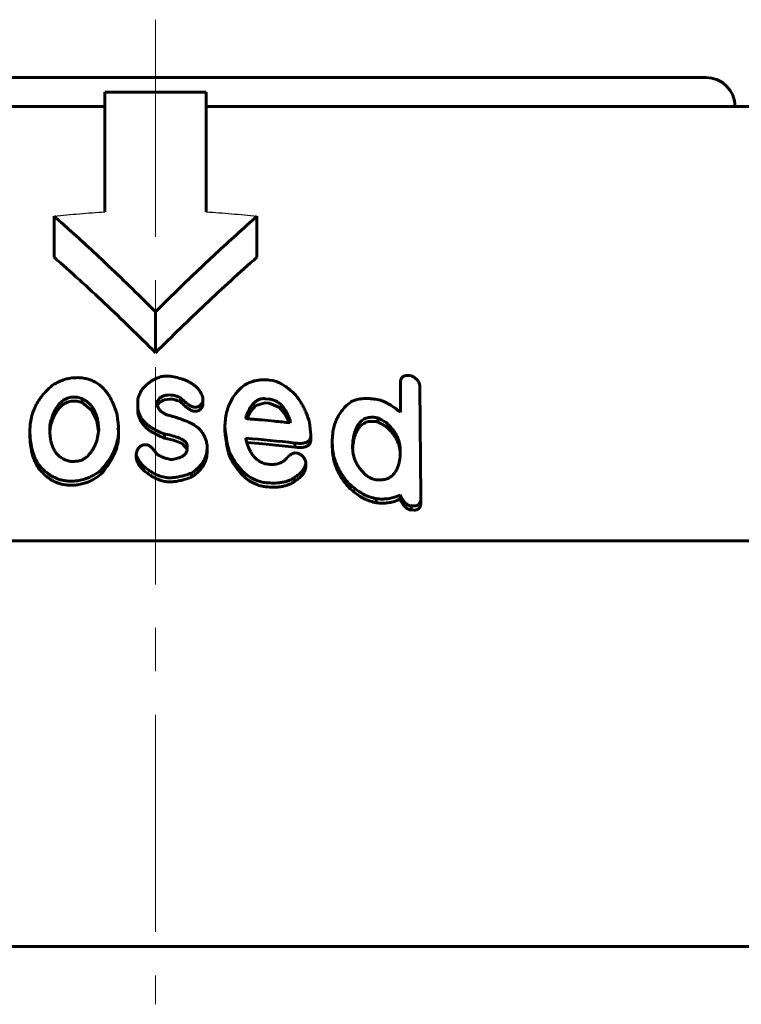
# Model space of a CAD drawing. Header units: millimetres. Extents: x -361 to 731, y -180 to 180.
# Tile 5 of 14: x -5 to 20, y 146 to 180. Entities that reach past the tile are written whole.
import ezdxf

# ---------------------------------------------------------------- set-up
doc = ezdxf.new("R2010")
doc.units = ezdxf.units.MM
for name, pattern in [('K5LT-1', [0]), ('K5LT_AXLED', [12, 7.5, -1.5, 1.5, -1.5]), ('K5LT_BASIC', [0])]:
    doc.linetypes.add(name, pattern=pattern)
doc.layers.add('Системный слой (1)', color=7, linetype='Continuous', true_color=0x6c6c6c)

# ---------------------------------------------------------------- blocks, each defined once
blk = doc.blocks.new('U6')
at = {"layer": 'Системный слой (1)', "color": 150, "linetype": 'K5LT_BASIC', "lineweight": 60, "true_color": 0x0080ff}
for p, q in [((-19, 178), (0, 178)), ((0, 178), (19, 178))]:
    blk.add_line(p, q, dxfattribs=at)
blk = doc.blocks.new('U10')
at = {"layer": 'Системный слой (1)', "color": 150, "linetype": 'K5LT_BASIC', "lineweight": 60, "true_color": 0x0080ff}
for p, q in [((0.064, 166.673), (0.149, 166.794)), ((0.149, 166.794), (0.297, 166.876)), ((0.297, 166.876), (0.485, 166.899))]:
    blk.add_line(p, q, dxfattribs=at)
blk = doc.blocks.new('U13')
at = {"layer": 'Системный слой (1)', "color": 150, "linetype": 'K5LT_BASIC', "lineweight": 60, "true_color": 0x0080ff}
for p, q in [((3.46, 166.68), (3.271, 166.467)), ((3.78, 166.771), (3.46, 166.68)), ((3.271, 166.467), (3.148, 166.227))]:
    blk.add_line(p, q, dxfattribs=at)
blk = doc.blocks.new('U15')
at = {"layer": 'Системный слой (1)', "color": 150, "linetype": 'K5LT_BASIC', "lineweight": 60, "true_color": 0x0080ff}
for p, q in [((0.304, 165.554), (0.625, 165.48)), ((0.625, 165.48), (0.921, 165.363)), ((0.921, 165.363), (1.094, 165.164))]:
    blk.add_line(p, q, dxfattribs=at)
blk = doc.blocks.new('U16')
at = {"layer": 'Системный слой (1)', "color": 150, "linetype": 'K5LT_BASIC', "lineweight": 60, "true_color": 0x0080ff}
for p, q in [((6.803, 165.249), (6.802, 165.192)), ((6.805, 165.305), (6.803, 165.249)), ((6.819, 165.359), (6.805, 165.305))]:
    blk.add_line(p, q, dxfattribs=at)
blk = doc.blocks.new('U18')
at = {"layer": 'Системный слой (1)', "color": 150, "linetype": 'K5LT_BASIC', "lineweight": 60, "true_color": 0x0080ff}
for p, q in [((4.273, 166.609), (3.923, 166.755)), ((4.487, 166.357), (4.273, 166.609)), ((4.62, 166.081), (4.487, 166.357))]:
    blk.add_line(p, q, dxfattribs=at)
blk = doc.blocks.new('U19')
at = {"layer": 'Системный слой (1)', "color": 150, "linetype": 'K5LT_BASIC', "lineweight": 60, "true_color": 0x0080ff}
for p, q in [((-3.625, 165.967), (-3.641, 165.872)), ((-3.598, 166.06), (-3.625, 165.967)), ((-3.641, 165.872), (-3.648, 165.777))]:
    blk.add_line(p, q, dxfattribs=at)
blk = doc.blocks.new('U25')
at = {"layer": 'Системный слой (1)', "color": 150, "linetype": 'K5LT_BASIC', "lineweight": 60, "true_color": 0x0080ff}
for p, q in [((-2.202, 166.502), (-2.537, 166.78)), ((-2.027, 166.151), (-2.202, 166.502)), ((-1.965, 165.778), (-2.027, 166.151))]:
    blk.add_line(p, q, dxfattribs=at)
blk = doc.blocks.new('U26')
at = {"layer": 'Системный слой (1)', "color": 150, "linetype": 'K5LT_BASIC', "lineweight": 60, "true_color": 0x0080ff}
for p, q in [((3.701, 165.355), (3.148, 165.4)), ((4.252, 165.302), (3.701, 165.355)), ((4.803, 165.24), (4.252, 165.302))]:
    blk.add_line(p, q, dxfattribs=at)

msp = doc.modelspace()

# ---------------------------------------------------------------- linework, layer by layer
at = {"layer": 'Системный слой (1)', "color": 30, "linetype": 'K5LT_AXLED', "lineweight": 18, "true_color": 0xff8000}
msp.add_line((0, 180), (0, 146), dxfattribs=at)
at = {"layer": 'Системный слой (1)', "color": 150, "linetype": 'K5LT_BASIC', "lineweight": 60, "true_color": 0x0080ff}
for p, q in [((-1.75, 177.5), (1.75, 177.5)), ((-1.75, 173.363), (-1.75, 177.5)), ((1.75, 177.5), (1.75, 173.363)), ((-24.939, 177), (-1.75, 177)), ((1.75, 177), (24.939, 177)), ((-3.5, 171.797), (-3.5, 173.211)), ((3.5, 171.797), (3.5, 173.211)), ((0, 168.5), (0, 169.914)), ((3.923, 167.558), (4.032, 167.545)), ((8.456, 166.474), (8.456, 167.504)), ((9.121, 167.335), (9.159, 163.511)), ((0.863, 166.803), (0.863, 166.945)), ((-2.537, 166.78), (-2.537, 166.922)), ((-0.614, 166.681), (-0.614, 166.878)), ((-0.614, 166.539), (-0.614, 166.681)), ((0.055, 166.792), (0.055, 166.758)), ((0.055, 166.758), (0.055, 166.758)), ((1.385, 166.621), (1.33, 166.624)), ((1.637, 166.917), (1.637, 166.808)), ((1.637, 166.667), (1.637, 166.808)), ((3.78, 166.912), (3.923, 166.897)), ((3.78, 166.771), (3.923, 166.755)), ((1.385, 166.48), (1.33, 166.482)), ((3.115, 166.244), (3.132, 166.331)), ((3.132, 166.234), (3.132, 166.331)), ((8.439, 166.442), (8.456, 166.474)), ((-3.598, 166.06), (-3.598, 166.202)), ((-1.275, 165.821), (-1.275, 165.927)), ((2.395, 165.78), (2.395, 165.921)), ((4.66, 166.111), (4.643, 166.079)), ((5.308, 166.095), (5.362, 165.659)), ((7.665, 166.109), (7.665, 166.25)), ((8.043, 165.867), (8.043, 166.008)), ((-4.335, 165.641), (-4.335, 165.782)), ((-1.296, 165.909), (-1.275, 165.821)), ((-1.275, 165.68), (-1.275, 165.821)), ((0.304, 165.554), (0.304, 165.696)), ((5.362, 165.517), (5.362, 165.659)), ((-0.395, 165.316), (-0.307, 165.317)), ((1.095, 165.193), (1.095, 165.285)), ((3.115, 165.544), (3.115, 165.527)), ((4.803, 165.24), (4.803, 165.382)), ((6.099, 165.399), (6.099, 165.452)), ((6.099, 165.257), (6.099, 165.399)), ((6.802, 165.205), (6.802, 165.309)), ((6.819, 165.359), (6.819, 165.5)), ((-0.665, 164.864), (-0.665, 165.005)), ((1.781, 165.079), (1.781, 165.221)), ((2.538, 164.947), (2.538, 165.088)), ((4.823, 165.038), (4.912, 165.026)), ((8.439, 165.164), (8.439, 164.885)), ((-4.065, 164.546), (-4.065, 164.688)), ((-0.467, 164.492), (-0.467, 164.633)), ((5.182, 164.723), (5.182, 164.689)), ((5.182, 164.547), (5.182, 164.689)), ((-1.889, 164.304), (-1.889, 164.446)), ((1.242, 164.202), (1.242, 164.343)), ((4.786, 164.045), (4.786, 164.187)), ((6.713, 163.805), (6.713, 163.946)), ((8.439, 163.447), (8.439, 163.589)), ((7.61, 163.319), (7.61, 163.461)), ((8.817, 163.08), (8.817, 163.222)), ((9.159, 163.37), (9.159, 163.511)), ((-40, 162), (40, 162)), ((323.9, 148), (-323.9, 148))]:
    msp.add_line(p, q, dxfattribs=at)
for centre, radius, start, end in [((19, 177), 1, 0, 90), ((0.032, 126.933), 37.922, 94.1533, 94.4272)]:
    msp.add_arc(centre, radius, start, end, dxfattribs=at)
at = {"layer": 'Системный слой (1)', "color": 7, "linetype": 'K5LT-1'}
for points in [[(-3.5, 173.211), (-3.355, 173.228), (-3.065, 173.259), (-2.626, 173.301), (-2.188, 173.336), (-1.896, 173.355), (-1.75, 173.363)], [(1.75, 173.363), (1.896, 173.355), (2.187, 173.336), (2.626, 173.301), (3.064, 173.259), (3.355, 173.228), (3.5, 173.211)]]:
    msp.add_open_spline(points, degree=3, dxfattribs=at)
at = {"layer": 'Системный слой (1)', "color": 150, "linetype": 'K5LT_BASIC', "lineweight": 60, "true_color": 0x0080ff}
for points, knots in [([(0, 169.914), (-0.532, 170.446), (-1.524, 171.415), (-2.698, 172.5), (-3.334, 173.065), (-3.5, 173.211)], [0, 0, 0, 0, 2.785503, 5.164579, 6, 6, 6, 6]), ([(3.5, 173.211), (3.023, 172.792), (2.09, 171.946), (0.928, 170.835), (0.239, 170.154), (0, 169.914)], [0, 0, 0, 0, 2.4017, 4.745769, 6, 6, 6, 6]), ([(-3.5, 171.797), (-2.914, 171.283), (-1.737, 170.207), (-0.582, 169.082), (0, 168.5)], [0, 0, 0, 0, 2.457421, 5, 5, 5, 5]), ([(3.5, 171.797), (2.901, 171.271), (1.724, 170.195), (0.57, 169.07), (0, 168.5)], [0, 0, 0, 0, 2.512354, 5, 5, 5, 5]), ([(-2.841, 167.633), (-2.908, 167.627), (-3.024, 167.609), (-3.151, 167.572), (-3.272, 167.528), (-3.381, 167.479), (-3.471, 167.43), (-3.506, 167.409)], [0, 0, 0, 0, 2.186175, 3.871628, 4.391748, 6.543519, 8, 8, 8, 8]), ([(-1.33, 166.358), (-1.357, 166.456), (-1.407, 166.61), (-1.494, 166.813), (-1.57, 166.96), (-1.645, 167.077), (-1.735, 167.199), (-1.828, 167.3), (-1.949, 167.402), (-2.046, 167.468), (-2.163, 167.53), (-2.287, 167.58), (-2.449, 167.621), (-2.636, 167.642), (-2.771, 167.639), (-2.841, 167.633)], [0, 0, 0, 0, 2.633371, 4.083754, 5.4518, 6.684663, 7.427771, 9.048657, 9.82713, 10.916781, 11.54302, 12.550878, 13.53836, 14.730293, 16, 16, 16, 16]), ([(0.198, 167.675), (0.147, 167.658), (0.062, 167.627), (-0.048, 167.577), (-0.145, 167.523), (-0.204, 167.481), (-0.235, 167.456)], [0, 0, 0, 0, 2.216654, 3.718114, 5.157474, 7, 7, 7, 7]), ([(0.502, 167.688), (0.467, 167.69), (0.418, 167.692), (0.35, 167.691), (0.305, 167.689), (0.252, 167.684), (0.218, 167.679), (0.198, 167.675)], [0, 0, 0, 0, 2.766079, 3.814787, 5.289017, 6.365524, 8, 8, 8, 8]), ([(1.637, 166.917), (1.626, 166.965), (1.598, 167.05), (1.536, 167.165), (1.47, 167.252), (1.395, 167.328), (1.325, 167.386), (1.247, 167.44), (1.162, 167.49), (1.058, 167.54), (0.919, 167.593), (0.735, 167.647), (0.585, 167.676), (0.502, 167.688)], [0, 0, 0, 0, 1.722417, 3.062024, 4.3166, 5.203697, 6.304548, 6.983166, 7.917357, 9.030581, 10.123526, 11.846804, 14, 14, 14, 14]), ([(8.817, 167.707), (8.78, 167.712), (8.719, 167.716), (8.654, 167.711), (8.618, 167.704), (8.592, 167.697), (8.562, 167.686), (8.531, 167.669), (8.506, 167.648), (8.487, 167.624), (8.465, 167.584), (8.457, 167.543), (8.456, 167.51), (8.456, 167.504)], [0, 0, 0, 0, 2.73285, 4.402436, 4.886092, 5.597429, 6.557596, 7.606963, 8.66524, 9.687494, 10.596514, 13.367412, 14, 14, 14, 14]), ([(9.121, 167.335), (9.121, 167.357), (9.117, 167.394), (9.101, 167.451), (9.076, 167.5), (9.043, 167.544), (9.009, 167.581), (8.941, 167.64), (8.872, 167.681), (8.817, 167.707)], [0, 0, 0, 0, 1.575146, 2.58583, 3.991373, 5.06467, 5.886025, 6.884231, 10, 10, 10, 10]), ([(-3.506, 167.409), (-3.582, 167.351), (-3.713, 167.24), (-3.864, 167.08), (-3.986, 166.924), (-4.098, 166.75), (-4.178, 166.583), (-4.276, 166.321), (-4.326, 166.067), (-4.335, 165.846), (-4.335, 165.782)], [0, 0, 0, 0, 1.455565, 2.642229, 3.538809, 4.724616, 6.184071, 6.793371, 9.781907, 11, 11, 11, 11]), ([(-0.235, 167.456), (-0.285, 167.42), (-0.371, 167.345), (-0.461, 167.235), (-0.545, 167.098), (-0.589, 166.982), (-0.61, 166.894), (-0.614, 166.878)], [0, 0, 0, 0, 1.862976, 3.561216, 4.717994, 7.400783, 8, 8, 8, 8]), ([(3.077, 167.392), (3.001, 167.334), (2.89, 167.235), (2.748, 167.072), (2.638, 166.912), (2.528, 166.695), (2.449, 166.45), (2.403, 166.18), (2.395, 166.008), (2.395, 165.921)], [0, 0, 0, 0, 1.509631, 2.428045, 3.65843, 4.900057, 6.788774, 8.382265, 10, 10, 10, 10]), ([(3.923, 167.558), (3.865, 167.564), (3.798, 167.568), (3.697, 167.567), (3.626, 167.563), (3.519, 167.55), (3.418, 167.529), (3.297, 167.493), (3.186, 167.449), (3.109, 167.41), (3.077, 167.392)], [0, 0, 0, 0, 2.069247, 2.414235, 3.633908, 4.648728, 6.341338, 7.479728, 9.497683, 11, 11, 11, 11]), ([(4.786, 167.094), (4.731, 167.142), (4.657, 167.205), (4.544, 167.292), (4.465, 167.349), (4.381, 167.403), (4.312, 167.443), (4.255, 167.473), (4.195, 167.5), (4.129, 167.526), (4.07, 167.54), (4.036, 167.545), (4.032, 167.545)], [0, 0, 0, 0, 3.391281, 4.45005, 6.444351, 7.770175, 8.839568, 9.923347, 10.539356, 11.615873, 12.844794, 13, 13, 13, 13]), ([(-3.598, 166.202), (-3.58, 166.26), (-3.546, 166.355), (-3.488, 166.482), (-3.439, 166.571), (-3.393, 166.641), (-3.353, 166.695), (-3.307, 166.748), (-3.253, 166.801), (-3.194, 166.848), (-3.139, 166.883), (-3.09, 166.909), (-3.03, 166.934), (-2.954, 166.956), (-2.892, 166.966), (-2.858, 166.969)], [0, 0, 0, 0, 2.95497, 4.783443, 6.481212, 7.632599, 8.503333, 9.458983, 10.617366, 11.68886, 12.446239, 13.164952, 13.777298, 14.811918, 16, 16, 16, 16]), ([(-2.537, 166.922), (-2.565, 166.931), (-2.622, 166.948), (-2.712, 166.966), (-2.792, 166.972), (-2.842, 166.97), (-2.858, 166.969)], [0, 0, 0, 0, 1.982756, 3.868045, 5.982715, 7, 7, 7, 7]), ([(0.055, 166.792), (0.071, 166.834), (0.099, 166.886), (0.148, 166.935), (0.17, 166.954), (0.197, 166.973), (0.234, 166.994), (0.28, 167.013), (0.327, 167.026), (0.395, 167.039), (0.448, 167.041), (0.485, 167.041)], [0, 0, 0, 0, 3.682573, 4.549693, 5.044045, 5.773554, 6.76884, 7.855139, 8.915074, 9.808753, 12, 12, 12, 12]), ([(0.485, 167.041), (0.521, 167.04), (0.59, 167.034), (0.69, 167.012), (0.78, 166.982), (0.836, 166.958), (0.863, 166.945)], [0, 0, 0, 0, 1.854157, 3.624169, 5.340746, 7, 7, 7, 7]), ([(0.863, 166.945), (0.895, 166.913), (0.946, 166.864), (1.017, 166.8), (1.071, 166.756), (1.119, 166.719), (1.157, 166.693), (1.19, 166.673), (1.216, 166.659), (1.248, 166.643), (1.28, 166.631), (1.31, 166.625), (1.326, 166.624), (1.33, 166.624)], [0, 0, 0, 0, 3.543869, 5.448273, 7.201704, 8.738737, 9.927807, 10.548724, 11.461183, 12.020312, 12.979935, 13.742944, 14, 14, 14, 14]), ([(5.308, 166.095), (5.28, 166.205), (5.228, 166.365), (5.136, 166.567), (5.064, 166.702), (4.956, 166.879), (4.859, 167.008), (4.786, 167.094)], [0, 0, 0, 0, 2.53782, 3.710052, 4.766453, 5.763818, 8, 8, 8, 8]), ([(-3.598, 166.06), (-3.58, 166.119), (-3.546, 166.214), (-3.488, 166.34), (-3.439, 166.43), (-3.393, 166.499), (-3.353, 166.554), (-3.307, 166.606), (-3.253, 166.66), (-3.194, 166.706), (-3.139, 166.742), (-3.09, 166.767), (-3.03, 166.792), (-2.954, 166.815), (-2.892, 166.825), (-2.858, 166.827)], [0, 0, 0, 0, 2.95497, 4.783443, 6.481212, 7.632599, 8.503333, 9.458983, 10.617366, 11.68886, 12.446239, 13.164952, 13.777298, 14.811918, 16, 16, 16, 16]), ([(-2.537, 166.78), (-2.565, 166.79), (-2.622, 166.806), (-2.712, 166.824), (-2.792, 166.831), (-2.842, 166.829), (-2.858, 166.827)], [0, 0, 0, 0, 1.982756, 3.868045, 5.982715, 7, 7, 7, 7]), ([(-1.961, 165.791), (-1.961, 165.874), (-1.969, 166.018), (-2, 166.199), (-2.034, 166.316), (-2.065, 166.403), (-2.099, 166.479), (-2.146, 166.564), (-2.207, 166.654), (-2.286, 166.744), (-2.395, 166.838), (-2.482, 166.893), (-2.537, 166.922)], [0, 0, 0, 0, 2.603865, 4.439263, 5.63882, 6.334551, 7.241657, 8.132536, 9.165228, 10.377702, 11.471802, 13, 13, 13, 13]), ([(-0.614, 166.681), (-0.614, 166.63), (-0.606, 166.54), (-0.573, 166.412), (-0.524, 166.3), (-0.458, 166.195), (-0.379, 166.102), (-0.296, 166.025), (-0.216, 165.962), (-0.057, 165.854), (0.12, 165.767), (0.277, 165.706), (0.304, 165.696)], [0, 0, 0, 0, 1.576972, 2.823237, 4.051337, 5.24893, 6.402177, 7.456539, 8.271146, 9.062716, 12.31946, 13, 13, 13, 13]), ([(0.573, 166.303), (0.511, 166.318), (0.429, 166.343), (0.343, 166.38), (0.3, 166.401), (0.258, 166.424), (0.214, 166.454), (0.174, 166.487), (0.139, 166.524), (0.109, 166.564), (0.084, 166.609), (0.061, 166.674), (0.055, 166.724), (0.055, 166.758)], [0, 0, 0, 0, 3.138118, 4.120055, 4.750923, 5.635535, 6.607231, 7.596023, 8.564103, 9.558603, 10.632045, 11.761736, 14, 14, 14, 14]), ([(0.485, 166.899), (0.521, 166.899), (0.59, 166.893), (0.69, 166.871), (0.78, 166.84), (0.836, 166.816), (0.863, 166.803)], [0, 0, 0, 0, 1.854157, 3.624169, 5.340746, 7, 7, 7, 7]), ([(0.863, 166.803), (0.895, 166.772), (0.946, 166.722), (1.017, 166.659), (1.071, 166.614), (1.119, 166.578), (1.157, 166.552), (1.19, 166.532), (1.216, 166.517), (1.248, 166.502), (1.28, 166.49), (1.31, 166.484), (1.326, 166.482), (1.33, 166.482)], [0, 0, 0, 0, 3.543869, 5.448273, 7.201704, 8.738737, 9.927807, 10.548724, 11.461183, 12.020312, 12.979935, 13.742944, 14, 14, 14, 14]), ([(1.385, 166.621), (1.393, 166.621), (1.408, 166.621), (1.43, 166.624), (1.453, 166.63), (1.48, 166.641), (1.511, 166.658), (1.541, 166.681), (1.567, 166.708), (1.589, 166.734), (1.613, 166.767), (1.628, 166.792), (1.637, 166.808)], [0, 0, 0, 0, 0.810832, 1.437754, 2.2706, 3.261866, 4.522693, 6.149524, 7.756792, 9.22229, 10.437969, 13, 13, 13, 13]), ([(1.385, 166.48), (1.393, 166.48), (1.408, 166.48), (1.43, 166.483), (1.453, 166.489), (1.48, 166.499), (1.511, 166.516), (1.541, 166.54), (1.567, 166.567), (1.589, 166.593), (1.613, 166.626), (1.628, 166.65), (1.637, 166.667)], [0, 0, 0, 0, 0.810832, 1.437754, 2.2706, 3.261866, 4.522693, 6.149524, 7.756792, 9.22229, 10.437969, 13, 13, 13, 13]), ([(3.78, 166.912), (3.759, 166.915), (3.718, 166.916), (3.669, 166.912), (3.629, 166.904), (3.593, 166.893), (3.552, 166.877), (3.509, 166.855), (3.468, 166.828), (3.428, 166.796), (3.393, 166.763), (3.352, 166.72), (3.311, 166.667), (3.266, 166.601), (3.213, 166.511), (3.168, 166.418), (3.14, 166.351), (3.132, 166.331)], [0, 0, 0, 0, 0.985874, 1.869146, 2.324145, 2.949873, 3.731754, 4.593598, 5.494699, 6.449377, 7.453334, 8.320756, 9.97429, 11.498034, 13.256936, 16.56424, 18, 18, 18, 18]), ([(4.66, 166.111), (4.639, 166.173), (4.606, 166.266), (4.547, 166.393), (4.498, 166.484), (4.443, 166.569), (4.387, 166.641), (4.322, 166.71), (4.253, 166.768), (4.188, 166.81), (4.126, 166.843), (4.066, 166.866), (3.995, 166.886), (3.95, 166.894), (3.923, 166.897)], [0, 0, 0, 0, 2.956505, 4.344525, 6.067064, 7.338536, 8.586265, 9.74601, 11.058697, 11.946698, 12.545934, 13.499506, 14.108296, 15, 15, 15, 15]), ([(6.747, 166.803), (6.675, 166.75), (6.557, 166.648), (6.417, 166.488), (6.315, 166.334), (6.245, 166.196), (6.194, 166.067), (6.122, 165.83), (6.099, 165.62), (6.099, 165.452)], [0, 0, 0, 0, 1.56029, 2.783329, 3.947812, 5.092772, 5.801639, 6.686793, 10, 10, 10, 10]), ([(7.757, 166.86), (7.682, 166.876), (7.557, 166.899), (7.411, 166.914), (7.31, 166.918), (7.225, 166.919), (7.119, 166.913), (7.016, 166.898), (6.899, 166.87), (6.815, 166.838), (6.76, 166.81), (6.747, 166.803)], [0, 0, 0, 0, 2.549506, 4.204712, 4.923665, 5.958479, 7.066348, 8.58569, 9.606098, 11.41083, 12, 12, 12, 12]), ([(8.439, 166.442), (8.391, 166.486), (8.29, 166.573), (8.15, 166.67), (8.033, 166.738), (7.914, 166.799), (7.821, 166.838), (7.757, 166.86)], [0, 0, 0, 0, 2.080322, 4.132122, 5.125435, 6.090952, 8, 8, 8, 8]), ([(-1.275, 165.927), (-1.276, 165.929), (-1.276, 165.937), (-1.277, 165.948), (-1.279, 165.966), (-1.282, 165.992), (-1.287, 166.033), (-1.295, 166.091), (-1.309, 166.201), (-1.321, 166.292), (-1.33, 166.358)], [0, 0, 0, 0, 0.186104, 0.551654, 0.905846, 1.547699, 2.549723, 4.035972, 5.970768, 11, 11, 11, 11]), ([(-0.614, 166.539), (-0.614, 166.489), (-0.606, 166.398), (-0.573, 166.271), (-0.524, 166.158), (-0.458, 166.054), (-0.379, 165.961), (-0.296, 165.884), (-0.216, 165.821), (-0.057, 165.713), (0.12, 165.626), (0.277, 165.564), (0.304, 165.554)], [0, 0, 0, 0, 1.576972, 2.823237, 4.051337, 5.24893, 6.402177, 7.456539, 8.271146, 9.062716, 12.31946, 13, 13, 13, 13]), ([(1.617, 165.733), (1.595, 165.776), (1.537, 165.851), (1.437, 165.934), (1.345, 165.996), (1.263, 166.043), (1.156, 166.097), (1.038, 166.149), (0.887, 166.206), (0.734, 166.257), (0.623, 166.289), (0.573, 166.303)], [0, 0, 0, 0, 1.707939, 3.211881, 4.045991, 5.071321, 6.015551, 7.527083, 8.772016, 10.565387, 12, 12, 12, 12]), ([(6.819, 165.5), (6.828, 165.563), (6.847, 165.663), (6.885, 165.793), (6.921, 165.886), (6.958, 165.96), (7, 166.03), (7.05, 166.094), (7.115, 166.156), (7.177, 166.198), (7.238, 166.229), (7.309, 166.254), (7.391, 166.269), (7.469, 166.273), (7.557, 166.269), (7.62, 166.26), (7.665, 166.25)], [0, 0, 0, 0, 2.884316, 4.455772, 5.933348, 7.255684, 8.045776, 9.440345, 10.634064, 11.651039, 12.298137, 13.133049, 14.259958, 15.050331, 15.594544, 17, 17, 17, 17]), ([(-3.598, 166.202), (-3.611, 166.167), (-3.632, 166.086), (-3.647, 165.971), (-3.649, 165.892), (-3.649, 165.857)], [0, 0, 0, 0, 1.865244, 4.204776, 6, 6, 6, 6]), ([(-1.296, 165.909), (-1.293, 165.909), (-1.289, 165.91), (-1.284, 165.912), (-1.281, 165.914), (-1.278, 165.917), (-1.276, 165.922), (-1.275, 165.925), (-1.275, 165.927)], [0, 0, 0, 0, 2.289252, 2.942185, 4.156295, 5.284777, 7.224018, 9, 9, 9, 9]), ([(2.395, 165.921), (2.402, 165.843), (2.417, 165.719), (2.46, 165.44), (2.502, 165.241), (2.538, 165.088)], [0, 0, 0, 0, 1.679672, 2.686305, 6, 6, 6, 6]), ([(3.115, 166.244), (3.121, 166.24), (3.13, 166.235), (3.144, 166.229), (3.156, 166.224), (3.164, 166.222), (3.169, 166.222)], [0, 0, 0, 0, 2.597637, 3.993898, 5.287712, 7, 7, 7, 7]), ([(3.169, 166.222), (3.224, 166.217), (3.327, 166.208), (3.495, 166.193), (3.753, 166.17), (4.141, 166.133), (4.464, 166.099), (4.643, 166.079)], [0, 0, 0, 0, 0.884792, 1.687003, 2.733734, 5.086976, 8, 8, 8, 8]), ([(6.819, 165.359), (6.828, 165.422), (6.847, 165.521), (6.885, 165.652), (6.921, 165.745), (6.958, 165.819), (7, 165.888), (7.05, 165.953), (7.115, 166.014), (7.177, 166.056), (7.238, 166.087), (7.309, 166.113), (7.391, 166.128), (7.469, 166.131), (7.557, 166.128), (7.62, 166.118), (7.665, 166.109)], [0, 0, 0, 0, 2.884316, 4.455772, 5.933348, 7.255684, 8.045776, 9.440345, 10.634064, 11.651039, 12.298137, 13.133049, 14.259958, 15.050331, 15.594544, 17, 17, 17, 17]), ([(8.043, 166.008), (8.016, 166.035), (7.971, 166.073), (7.902, 166.123), (7.843, 166.16), (7.763, 166.205), (7.703, 166.234), (7.665, 166.25)], [0, 0, 0, 0, 2.196118, 3.257836, 4.588993, 5.87223, 8, 8, 8, 8]), ([(8.043, 165.867), (8.016, 165.894), (7.971, 165.932), (7.902, 165.982), (7.843, 166.019), (7.763, 166.063), (7.703, 166.092), (7.665, 166.109)], [0, 0, 0, 0, 2.196118, 3.257836, 4.588993, 5.87223, 8, 8, 8, 8]), ([(8.439, 165.164), (8.439, 165.217), (8.433, 165.296), (8.409, 165.416), (8.375, 165.522), (8.322, 165.642), (8.257, 165.751), (8.168, 165.875), (8.095, 165.956), (8.043, 166.008)], [0, 0, 0, 0, 1.817463, 2.747494, 4.094054, 5.480916, 6.908409, 7.956378, 10, 10, 10, 10]), ([(-4.335, 165.782), (-4.335, 165.698), (-4.328, 165.524), (-4.296, 165.303), (-4.226, 165.018), (-4.147, 164.826), (-4.065, 164.688)], [0, 0, 0, 0, 1.559728, 3.230669, 4.153466, 7, 7, 7, 7]), ([(-4.335, 165.641), (-4.335, 165.557), (-4.328, 165.383), (-4.296, 165.162), (-4.226, 164.876), (-4.147, 164.684), (-4.065, 164.546)], [0, 0, 0, 0, 1.559728, 3.230669, 4.153466, 7, 7, 7, 7]), ([(-3.649, 165.857), (-3.649, 165.786), (-3.645, 165.674), (-3.626, 165.524), (-3.604, 165.412), (-3.576, 165.316), (-3.538, 165.216), (-3.494, 165.128), (-3.43, 165.034), (-3.372, 164.969), (-3.309, 164.914), (-3.254, 164.873), (-3.182, 164.831), (-3.098, 164.794), (-3, 164.763), (-2.934, 164.748), (-2.896, 164.742)], [0, 0, 0, 0, 2.691183, 4.206145, 5.653028, 6.980769, 7.92309, 9.60746, 10.525837, 11.944096, 12.566938, 13.256789, 14.104529, 15.142166, 15.936603, 17, 17, 17, 17]), ([(-2.016, 165.481), (-2.011, 165.51), (-2.004, 165.559), (-1.994, 165.627), (-1.985, 165.678), (-1.978, 165.716), (-1.973, 165.742), (-1.969, 165.76), (-1.965, 165.776), (-1.963, 165.786), (-1.961, 165.791)], [0, 0, 0, 0, 3.087698, 5.222904, 7.209978, 8.522111, 9.30044, 9.982811, 10.458449, 11, 11, 11, 11]), ([(-1.889, 164.446), (-1.813, 164.53), (-1.683, 164.688), (-1.526, 164.926), (-1.412, 165.154), (-1.328, 165.39), (-1.284, 165.613), (-1.275, 165.759), (-1.275, 165.821)], [0, 0, 0, 0, 1.846203, 3.342302, 4.828702, 6.287512, 7.847845, 9, 9, 9, 9]), ([(-1.889, 164.304), (-1.813, 164.389), (-1.683, 164.547), (-1.526, 164.785), (-1.412, 165.012), (-1.328, 165.249), (-1.284, 165.472), (-1.275, 165.618), (-1.275, 165.68)], [0, 0, 0, 0, 1.846203, 3.342302, 4.828702, 6.287512, 7.847845, 9, 9, 9, 9]), ([(0.304, 165.696), (0.376, 165.682), (0.494, 165.658), (0.635, 165.619), (0.736, 165.587), (0.819, 165.555), (0.903, 165.516), (0.963, 165.48), (1.002, 165.45), (1.028, 165.427), (1.049, 165.404), (1.067, 165.379), (1.081, 165.354), (1.092, 165.323), (1.095, 165.298), (1.095, 165.285)], [0, 0, 0, 0, 3.443636, 5.633113, 6.924529, 8.567265, 9.910576, 11.556574, 12.132698, 12.559051, 13.459563, 13.896274, 14.370954, 15.162153, 16, 16, 16, 16]), ([(1.781, 165.221), (1.781, 165.279), (1.772, 165.364), (1.742, 165.475), (1.714, 165.551), (1.674, 165.638), (1.64, 165.697), (1.617, 165.733)], [0, 0, 0, 0, 2.676364, 3.85658, 5.111879, 6.250979, 8, 8, 8, 8]), ([(2.395, 165.78), (2.402, 165.702), (2.417, 165.577), (2.46, 165.299), (2.502, 165.099), (2.538, 164.947)], [0, 0, 0, 0, 1.679672, 2.686305, 6, 6, 6, 6]), ([(4.803, 165.382), (4.862, 165.374), (4.954, 165.366), (5.058, 165.371), (5.113, 165.379), (5.155, 165.388), (5.199, 165.402), (5.243, 165.423), (5.28, 165.45), (5.307, 165.478), (5.333, 165.516), (5.357, 165.574), (5.362, 165.627), (5.362, 165.659)], [0, 0, 0, 0, 3.047443, 4.486754, 5.246546, 5.907433, 6.785617, 7.73658, 8.690531, 9.559783, 10.2818, 11.738806, 14, 14, 14, 14]), ([(8.439, 165.023), (8.439, 165.075), (8.433, 165.155), (8.409, 165.274), (8.375, 165.381), (8.322, 165.501), (8.257, 165.61), (8.168, 165.734), (8.095, 165.815), (8.043, 165.867)], [0, 0, 0, 0, 1.817463, 2.747494, 4.094054, 5.480916, 6.908409, 7.956378, 10, 10, 10, 10]), ([(-2.715, 164.756), (-2.691, 164.757), (-2.655, 164.762), (-2.607, 164.774), (-2.565, 164.787), (-2.519, 164.806), (-2.469, 164.833), (-2.422, 164.864), (-2.374, 164.901), (-2.325, 164.948), (-2.278, 165), (-2.236, 165.054), (-2.19, 165.121), (-2.138, 165.208), (-2.075, 165.332), (-2.037, 165.426), (-2.016, 165.481)], [0, 0, 0, 0, 0.929565, 1.435903, 1.983932, 2.703715, 3.526907, 4.37312, 5.185752, 6.302645, 7.543548, 8.58158, 9.700434, 11.629479, 13.807721, 17, 17, 17, 17]), ([(-0.395, 165.316), (-0.41, 165.316), (-0.434, 165.314), (-0.464, 165.306), (-0.489, 165.296), (-0.513, 165.282), (-0.537, 165.265), (-0.558, 165.244), (-0.578, 165.219), (-0.6, 165.187), (-0.621, 165.145), (-0.646, 165.082), (-0.658, 165.034), (-0.665, 165.005)], [0, 0, 0, 0, 1.1272, 1.766623, 2.476578, 3.252526, 4.094913, 5.031989, 6.041775, 7.062903, 8.8208, 10.827732, 14, 14, 14, 14]), ([(0.034, 165.011), (0.015, 165.041), (-0.018, 165.086), (-0.064, 165.146), (-0.101, 165.188), (-0.132, 165.22), (-0.162, 165.248), (-0.188, 165.269), (-0.215, 165.287), (-0.235, 165.299), (-0.253, 165.306), (-0.27, 165.312), (-0.288, 165.316), (-0.3, 165.317), (-0.307, 165.317)], [0, 0, 0, 0, 3.706923, 5.696446, 7.537046, 9.266519, 10.010064, 11.520361, 12.362413, 12.958571, 13.573211, 13.992149, 14.497904, 15, 15, 15, 15]), ([(3.115, 165.527), (3.129, 165.468), (3.154, 165.375), (3.198, 165.251), (3.238, 165.159), (3.279, 165.08), (3.324, 165.006), (3.375, 164.935), (3.451, 164.849), (3.531, 164.783), (3.613, 164.734), (3.677, 164.703), (3.747, 164.678), (3.824, 164.658), (3.876, 164.65), (3.906, 164.647)], [0, 0, 0, 0, 2.636817, 4.116898, 5.527598, 6.814679, 7.720945, 9.005306, 10.256387, 12.035535, 12.689578, 13.490421, 14.363328, 15.070145, 16, 16, 16, 16]), ([(4.803, 165.24), (4.862, 165.233), (4.954, 165.225), (5.058, 165.23), (5.113, 165.237), (5.155, 165.246), (5.199, 165.26), (5.243, 165.281), (5.28, 165.308), (5.307, 165.337), (5.333, 165.374), (5.357, 165.433), (5.362, 165.486), (5.362, 165.517)], [0, 0, 0, 0, 3.047443, 4.486754, 5.246546, 5.907433, 6.785617, 7.73658, 8.690531, 9.559783, 10.2818, 11.738806, 14, 14, 14, 14]), ([(6.099, 165.399), (6.099, 165.269), (6.116, 165.076), (6.172, 164.852), (6.218, 164.713), (6.269, 164.588), (6.345, 164.434), (6.44, 164.278), (6.565, 164.11), (6.658, 164.004), (6.713, 163.946)], [0, 0, 0, 0, 2.875063, 4.22646, 4.937134, 5.949377, 7.007932, 8.402317, 9.53939, 11, 11, 11, 11]), ([(6.099, 165.257), (6.099, 165.127), (6.116, 164.935), (6.172, 164.71), (6.218, 164.571), (6.269, 164.446), (6.345, 164.293), (6.44, 164.137), (6.565, 163.968), (6.658, 163.863), (6.713, 163.805)], [0, 0, 0, 0, 2.875063, 4.22646, 4.937134, 5.949377, 7.007932, 8.402317, 9.53939, 11, 11, 11, 11]), ([(6.819, 165.5), (6.818, 165.5), (6.817, 165.5), (6.816, 165.5), (6.816, 165.499), (6.815, 165.498), (6.815, 165.498), (6.814, 165.497), (6.813, 165.495), (6.812, 165.492), (6.811, 165.487), (6.809, 165.481), (6.808, 165.471), (6.806, 165.454), (6.804, 165.431), (6.803, 165.398), (6.802, 165.357), (6.802, 165.325), (6.802, 165.309)], [0, 0, 0, 0, 0.129577, 0.223421, 0.283817, 0.358866, 0.445875, 0.55372, 0.679258, 0.99529, 1.557667, 1.973509, 2.889986, 4.455357, 7.014083, 9.665658, 14.349068, 19, 19, 19, 19]), ([(-0.665, 165.005), (-0.665, 164.996), (-0.663, 164.977), (-0.656, 164.943), (-0.644, 164.907), (-0.625, 164.865), (-0.602, 164.823), (-0.568, 164.768), (-0.523, 164.704), (-0.487, 164.658), (-0.467, 164.633)], [0, 0, 0, 0, 0.77905, 1.577417, 2.836254, 3.757847, 5.178406, 6.591852, 8.696945, 11, 11, 11, 11]), ([(0.539, 164.81), (0.493, 164.819), (0.424, 164.836), (0.328, 164.863), (0.252, 164.889), (0.179, 164.921), (0.123, 164.95), (0.075, 164.98), (0.049, 164.999), (0.034, 165.011)], [0, 0, 0, 0, 2.462613, 3.701338, 5.292632, 6.751377, 8.077713, 8.821984, 10, 10, 10, 10]), ([(1.095, 165.193), (1.095, 165.164), (1.089, 165.116), (1.067, 165.061), (1.044, 165.025), (1.019, 164.992), (0.979, 164.956), (0.926, 164.921), (0.867, 164.891), (0.798, 164.865), (0.691, 164.834), (0.6, 164.818), (0.539, 164.81)], [0, 0, 0, 0, 1.891776, 3.063673, 3.622537, 4.458647, 5.468532, 6.602609, 7.73681, 8.76005, 10.191401, 13, 13, 13, 13]), ([(1.242, 164.343), (1.313, 164.391), (1.428, 164.48), (1.544, 164.601), (1.618, 164.698), (1.669, 164.779), (1.721, 164.886), (1.768, 165.031), (1.781, 165.152), (1.781, 165.221)], [0, 0, 0, 0, 2.115303, 3.677604, 4.451648, 5.488356, 6.362996, 7.918708, 10, 10, 10, 10]), ([(1.242, 164.202), (1.313, 164.249), (1.428, 164.339), (1.544, 164.459), (1.618, 164.557), (1.669, 164.637), (1.721, 164.745), (1.768, 164.89), (1.781, 165.01), (1.781, 165.079)], [0, 0, 0, 0, 2.115303, 3.677604, 4.451648, 5.488356, 6.362996, 7.918708, 10, 10, 10, 10]), ([(2.538, 165.088), (2.582, 165.001), (2.645, 164.886), (2.751, 164.72), (2.835, 164.603), (2.923, 164.498), (3.006, 164.41), (3.088, 164.333), (3.21, 164.236), (3.317, 164.168), (3.433, 164.111), (3.513, 164.078), (3.631, 164.042), (3.727, 164.022), (3.797, 164.014), (3.814, 164.012)], [0, 0, 0, 0, 3.062664, 4.036925, 5.910607, 7.337408, 8.033861, 9.360011, 10.453941, 12.227014, 12.632865, 13.68432, 14.339143, 15.60158, 16, 16, 16, 16]), ([(2.538, 164.947), (2.582, 164.859), (2.645, 164.744), (2.751, 164.579), (2.835, 164.462), (2.923, 164.356), (3.006, 164.268), (3.088, 164.191), (3.21, 164.094), (3.317, 164.027), (3.433, 163.97), (3.513, 163.937), (3.631, 163.9), (3.727, 163.881), (3.797, 163.872), (3.814, 163.87)], [0, 0, 0, 0, 3.062664, 4.036925, 5.910607, 7.337408, 8.033861, 9.360011, 10.453941, 12.227014, 12.632865, 13.68432, 14.339143, 15.60158, 16, 16, 16, 16]), ([(4.571, 164.91), (4.555, 164.889), (4.524, 164.851), (4.466, 164.794), (4.399, 164.743), (4.32, 164.7), (4.245, 164.672), (4.179, 164.656), (4.115, 164.646), (4.05, 164.641), (3.979, 164.641), (3.932, 164.644), (3.906, 164.647)], [0, 0, 0, 0, 1.618395, 3.001097, 4.747883, 6.392681, 7.749326, 8.75532, 9.723443, 10.830508, 11.775234, 13, 13, 13, 13]), ([(4.823, 165.038), (4.814, 165.039), (4.801, 165.039), (4.783, 165.036), (4.766, 165.033), (4.741, 165.025), (4.712, 165.011), (4.681, 164.994), (4.653, 164.975), (4.616, 164.948), (4.589, 164.926), (4.571, 164.91)], [0, 0, 0, 0, 1.034525, 1.3959, 2.006658, 3.043693, 4.390836, 5.940006, 7.46583, 8.711931, 12, 12, 12, 12]), ([(5.182, 164.723), (5.177, 164.744), (5.169, 164.776), (5.152, 164.821), (5.131, 164.861), (5.099, 164.907), (5.055, 164.952), (5.003, 164.987), (4.955, 165.011), (4.925, 165.022), (4.912, 165.026)], [0, 0, 0, 0, 1.934518, 2.904162, 4.173717, 5.692739, 7.420465, 8.912491, 10.091919, 11, 11, 11, 11]), ([(6.802, 165.205), (6.802, 165.146), (6.81, 165.044), (6.843, 164.902), (6.886, 164.78), (6.944, 164.663), (7.022, 164.537), (7.113, 164.421), (7.185, 164.343), (7.214, 164.314)], [0, 0, 0, 0, 1.946365, 3.275506, 4.610677, 5.915748, 7.1531, 8.889001, 10, 10, 10, 10]), ([(-4.065, 164.688), (-4.01, 164.615), (-3.913, 164.5), (-3.771, 164.372), (-3.64, 164.275), (-3.532, 164.211), (-3.404, 164.153), (-3.294, 164.114), (-3.144, 164.08), (-2.981, 164.062), (-2.867, 164.064), (-2.807, 164.069)], [0, 0, 0, 0, 2.617647, 4.157941, 5.106418, 6.851197, 7.265233, 8.452043, 9.572957, 10.701408, 12, 12, 12, 12]), ([(-0.665, 164.864), (-0.665, 164.854), (-0.663, 164.835), (-0.656, 164.801), (-0.644, 164.766), (-0.625, 164.724), (-0.602, 164.681), (-0.568, 164.626), (-0.523, 164.563), (-0.487, 164.516), (-0.467, 164.492)], [0, 0, 0, 0, 0.77905, 1.577417, 2.836254, 3.757847, 5.178406, 6.591852, 8.696945, 11, 11, 11, 11]), ([(-0.467, 164.633), (-0.409, 164.58), (-0.304, 164.49), (-0.167, 164.396), (-0.049, 164.327), (0.036, 164.285), (0.151, 164.24), (0.246, 164.212), (0.368, 164.189), (0.442, 164.183), (0.485, 164.183)], [0, 0, 0, 0, 2.670945, 4.594742, 5.310502, 6.949188, 7.481674, 8.944024, 9.809512, 11, 11, 11, 11]), ([(4.786, 164.187), (4.839, 164.222), (4.928, 164.286), (5.021, 164.371), (5.074, 164.43), (5.106, 164.472), (5.141, 164.527), (5.172, 164.599), (5.182, 164.659), (5.182, 164.689)], [0, 0, 0, 0, 2.658813, 4.571723, 5.500637, 6.224272, 7.028572, 8.529888, 10, 10, 10, 10]), ([(7.521, 164.13), (7.576, 164.119), (7.667, 164.107), (7.783, 164.107), (7.871, 164.116), (7.948, 164.134), (8.014, 164.158), (8.069, 164.186), (8.122, 164.22), (8.176, 164.265), (8.225, 164.317), (8.269, 164.376), (8.305, 164.437), (8.346, 164.519), (8.385, 164.627), (8.418, 164.757), (8.433, 164.845), (8.439, 164.885)], [0, 0, 0, 0, 1.747298, 2.796565, 3.652645, 4.632931, 5.465331, 6.113135, 6.939845, 7.879897, 8.886462, 9.944273, 11.007994, 12.016346, 13.982244, 16.148376, 18, 18, 18, 18]), ([(-4.065, 164.546), (-4.011, 164.474), (-3.916, 164.362), (-3.779, 164.238), (-3.674, 164.158), (-3.588, 164.103), (-3.507, 164.059), (-3.428, 164.022), (-3.351, 163.993), (-3.245, 163.961), (-3.124, 163.935), (-2.965, 163.921), (-2.859, 163.923), (-2.807, 163.927)], [0, 0, 0, 0, 3.016002, 4.741413, 5.783696, 7.019306, 7.733703, 8.417547, 9.471033, 9.980095, 11.366687, 12.684417, 14, 14, 14, 14]), ([(-2.807, 164.069), (-2.753, 164.073), (-2.665, 164.083), (-2.546, 164.108), (-2.44, 164.137), (-2.348, 164.169), (-2.265, 164.205), (-2.197, 164.238), (-2.061, 164.312), (-1.961, 164.385), (-1.889, 164.446)], [0, 0, 0, 0, 1.662779, 2.728653, 3.751343, 5.105886, 5.832251, 6.702996, 7.599021, 11, 11, 11, 11]), ([(-2.807, 163.927), (-2.753, 163.931), (-2.665, 163.942), (-2.546, 163.966), (-2.44, 163.995), (-2.348, 164.028), (-2.265, 164.063), (-2.197, 164.096), (-2.061, 164.171), (-1.961, 164.243), (-1.889, 164.304)], [0, 0, 0, 0, 1.662779, 2.728653, 3.751343, 5.105886, 5.832251, 6.702996, 7.599021, 11, 11, 11, 11]), ([(-0.467, 164.492), (-0.409, 164.439), (-0.304, 164.349), (-0.167, 164.255), (-0.049, 164.186), (0.036, 164.144), (0.151, 164.099), (0.246, 164.07), (0.368, 164.048), (0.442, 164.042), (0.485, 164.041)], [0, 0, 0, 0, 2.670945, 4.594742, 5.310502, 6.949188, 7.481674, 8.944024, 9.809512, 11, 11, 11, 11]), ([(0.485, 164.183), (0.533, 164.182), (0.639, 164.187), (0.773, 164.208), (0.904, 164.237), (1.055, 164.277), (1.171, 164.317), (1.242, 164.343)], [0, 0, 0, 0, 1.450104, 3.155297, 4.118464, 5.575878, 8, 8, 8, 8]), ([(4.786, 164.045), (4.839, 164.08), (4.928, 164.144), (5.021, 164.229), (5.074, 164.289), (5.106, 164.331), (5.141, 164.385), (5.172, 164.457), (5.182, 164.517), (5.182, 164.547)], [0, 0, 0, 0, 2.658813, 4.571723, 5.500637, 6.224272, 7.028572, 8.529888, 10, 10, 10, 10]), ([(7.214, 164.314), (7.241, 164.292), (7.286, 164.256), (7.35, 164.211), (7.396, 164.182), (7.439, 164.159), (7.478, 164.142), (7.508, 164.133), (7.521, 164.13)], [0, 0, 0, 0, 2.671965, 4.476377, 6.001837, 6.765033, 8.048554, 9, 9, 9, 9]), ([(0.485, 164.041), (0.533, 164.041), (0.639, 164.046), (0.773, 164.067), (0.904, 164.095), (1.055, 164.136), (1.171, 164.175), (1.242, 164.202)], [0, 0, 0, 0, 1.450104, 3.155297, 4.118464, 5.575878, 8, 8, 8, 8]), ([(3.814, 164.012), (3.9, 164.003), (4.028, 163.996), (4.171, 164), (4.276, 164.009), (4.382, 164.023), (4.51, 164.054), (4.616, 164.092), (4.709, 164.137), (4.76, 164.169), (4.786, 164.187)], [0, 0, 0, 0, 2.693195, 3.955018, 4.479557, 6.003614, 7.371659, 8.783545, 9.829049, 11, 11, 11, 11]), ([(3.814, 163.87), (3.9, 163.862), (4.028, 163.854), (4.171, 163.859), (4.276, 163.867), (4.382, 163.882), (4.51, 163.912), (4.616, 163.95), (4.709, 163.995), (4.76, 164.027), (4.786, 164.045)], [0, 0, 0, 0, 2.693195, 3.955018, 4.479557, 6.003614, 7.371659, 8.783545, 9.829049, 11, 11, 11, 11]), ([(6.713, 163.946), (6.771, 163.894), (6.882, 163.801), (7.017, 163.708), (7.146, 163.63), (7.261, 163.571), (7.432, 163.504), (7.542, 163.474), (7.61, 163.461)], [0, 0, 0, 0, 2.207095, 3.998458, 4.378647, 6.177567, 7.314969, 9, 9, 9, 9]), ([(6.713, 163.805), (6.771, 163.752), (6.882, 163.659), (7.017, 163.567), (7.146, 163.489), (7.261, 163.43), (7.432, 163.363), (7.542, 163.333), (7.61, 163.319)], [0, 0, 0, 0, 2.207095, 3.998458, 4.378647, 6.177567, 7.314969, 9, 9, 9, 9]), ([(7.61, 163.461), (7.683, 163.452), (7.806, 163.444), (7.958, 163.451), (8.068, 163.465), (8.159, 163.483), (8.243, 163.506), (8.338, 163.54), (8.401, 163.569), (8.439, 163.589)], [0, 0, 0, 0, 2.42258, 4.038309, 5.141102, 6.246899, 7.328567, 8.301884, 10, 10, 10, 10]), ([(8.439, 163.589), (8.454, 163.557), (8.481, 163.504), (8.523, 163.434), (8.56, 163.381), (8.597, 163.337), (8.631, 163.302), (8.673, 163.267), (8.712, 163.242), (8.756, 163.221), (8.781, 163.213), (8.797, 163.21)], [0, 0, 0, 0, 2.638748, 4.310684, 5.918997, 7.104119, 8.225359, 9.155633, 10.542094, 11.043763, 12, 12, 12, 12]), ([(7.61, 163.319), (7.683, 163.31), (7.806, 163.303), (7.958, 163.309), (8.068, 163.323), (8.159, 163.341), (8.243, 163.365), (8.338, 163.398), (8.401, 163.427), (8.439, 163.447)], [0, 0, 0, 0, 2.42258, 4.038309, 5.141102, 6.246899, 7.328567, 8.301884, 10, 10, 10, 10]), ([(8.439, 163.447), (8.454, 163.415), (8.481, 163.363), (8.523, 163.292), (8.56, 163.24), (8.597, 163.196), (8.631, 163.16), (8.673, 163.125), (8.712, 163.1), (8.756, 163.08), (8.781, 163.072), (8.797, 163.068)], [0, 0, 0, 0, 2.638748, 4.310684, 5.918997, 7.104119, 8.225359, 9.155633, 10.542094, 11.043763, 12, 12, 12, 12]), ([(8.797, 163.21), (8.8, 163.209), (8.803, 163.209), (8.806, 163.209), (8.808, 163.209), (8.811, 163.21), (8.813, 163.211), (8.814, 163.212), (8.816, 163.214), (8.817, 163.217), (8.817, 163.22), (8.817, 163.222)], [0, 0, 0, 0, 2.777656, 3.041095, 3.875824, 5.165984, 5.695603, 6.909682, 7.732152, 8.883235, 12, 12, 12, 12]), ([(8.817, 163.222), (8.853, 163.214), (8.898, 163.207), (8.952, 163.209), (8.98, 163.212), (9.01, 163.219), (9.04, 163.232), (9.068, 163.25), (9.094, 163.274), (9.115, 163.303), (9.133, 163.34), (9.147, 163.386), (9.157, 163.446), (9.159, 163.489), (9.159, 163.511)], [0, 0, 0, 0, 2.415638, 2.923763, 3.610448, 4.365856, 5.167941, 6.065659, 7.108076, 8.234058, 9.31588, 10.951464, 12.896895, 15, 15, 15, 15]), ([(8.817, 163.08), (8.853, 163.072), (8.898, 163.066), (8.952, 163.067), (8.98, 163.071), (9.01, 163.078), (9.04, 163.09), (9.068, 163.108), (9.094, 163.132), (9.115, 163.161), (9.133, 163.198), (9.147, 163.245), (9.157, 163.304), (9.159, 163.347), (9.159, 163.37)], [0, 0, 0, 0, 2.415638, 2.923763, 3.610448, 4.365856, 5.167941, 6.065659, 7.108076, 8.234058, 9.31588, 10.951464, 12.896895, 15, 15, 15, 15]), ([(8.797, 163.068), (8.8, 163.068), (8.803, 163.067), (8.806, 163.067), (8.808, 163.068), (8.811, 163.068), (8.813, 163.069), (8.814, 163.07), (8.816, 163.072), (8.817, 163.075), (8.817, 163.078), (8.817, 163.08)], [0, 0, 0, 0, 2.777656, 3.041095, 3.875824, 5.165984, 5.695603, 6.909682, 7.732152, 8.883235, 12, 12, 12, 12])]:
    msp.add_open_spline(points, degree=3, knots=knots, dxfattribs=at)
msp.add_open_spline([(4.803, 165.382), (4.241, 165.448), (3.679, 165.502), (3.115, 165.544)], degree=3, dxfattribs=at)

# ---------------------------------------------------------------- block references
at = {"layer": 'Системный слой (1)'}
for name in ['U6', 'U25', 'U10', 'U13', 'U18', 'U19', 'U15', 'U26', 'U16']:
    msp.add_blockref(name, (0, 0), dxfattribs=at)

doc.saveas('drawing.dxf')
